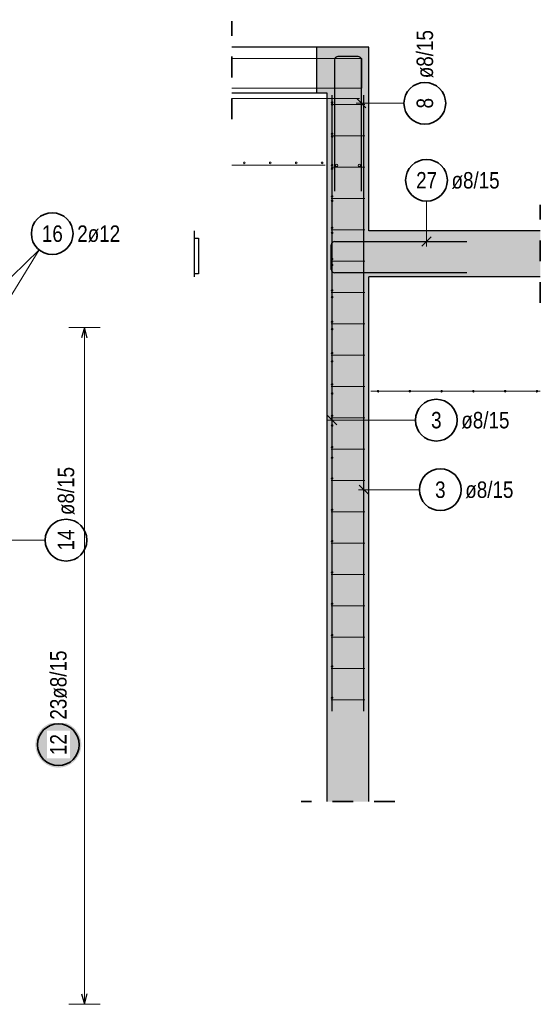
# Model space of a CAD drawing. Header units: millimetres. Extents: x -10.2 to 30.7, y 0 to 21.
# Tile 4 of 40: x -5.2 to -2.7, y 4.7 to 9.4. Entities that reach past the tile are written whole.
import ezdxf

# ---------------------------------------------------------------- set-up
doc = ezdxf.new("R2010")
doc.units = ezdxf.units.MM
doc.linetypes.add('HIDDEN', pattern=[0.375, 0.25, -0.125])
doc.layers.add('nplo Bewehrung', color=7, linetype='Continuous', lineweight=20)
doc.styles.add('Arial Narrow', font='ARIALN.TTF')

msp = doc.modelspace()

# ---------------------------------------------------------------- hatches: boundary and pattern name
at = {"lineweight": 13, "true_color": 0xd7ffd7}
for points in [[(-3.8204, 9.0533), (-3.5704, 9.0533), (-3.5704, 9.2733), (-3.8204, 9.2733)], [(-3.7704, 5.6599), (-3.5704, 5.6599), (-3.5704, 9.0533), (-3.7704, 9.0533)], [(-3.5704, 8.1733), (-2.7484, 8.1733), (-2.7484, 8.3933), (-3.5704, 8.3933)]]:
    msp.add_hatch(color=254, dxfattribs=at).paths.add_polyline_path(points)
at = {"lineweight": 25, "true_color": 0xffffff}
msp.add_hatch(color=7, dxfattribs=at).paths.add_polyline_path([(-4.949, 5.9323), (-4.949, 5.9362), (-4.9492, 5.94), (-4.9496, 5.9438), (-4.95, 5.9476), (-4.9506, 5.9514), (-4.9514, 5.9552), (-4.9522, 5.9589), (-4.9532, 5.9627), (-4.9543, 5.9663), (-4.9556, 5.97), (-4.957, 5.9735), (-4.9585, 5.9771), (-4.9601, 5.9806), (-4.9618, 5.984), (-4.9637, 5.9873), (-4.9657, 5.9906), (-4.9678, 5.9938), (-4.97, 5.997), (-4.9723, 6.0001), (-4.9747, 6.003), (-4.9772, 6.0059), (-4.9798, 6.0087), (-4.9825, 6.0115), (-4.9854, 6.0141), (-4.9883, 6.0166), (-4.9912, 6.019), (-4.9943, 6.0213), (-4.9975, 6.0235), (-5.0007, 6.0256), (-5.004, 6.0276), (-5.0073, 6.0295), (-5.0107, 6.0312), (-5.0142, 6.0328), (-5.0178, 6.0343), (-5.0213, 6.0357), (-5.025, 6.037), (-5.0286, 6.0381), (-5.0324, 6.0391), (-5.0361, 6.0399), (-5.0399, 6.0407), (-5.0437, 6.0413), (-5.0475, 6.0417), (-5.0513, 6.0421), (-5.0551, 6.0423), (-5.059, 6.0423), (-5.0628, 6.0423), (-5.0666, 6.0421), (-5.0705, 6.0417), (-5.0743, 6.0413), (-5.0781, 6.0407), (-5.0818, 6.0399), (-5.0856, 6.0391), (-5.0893, 6.0381), (-5.093, 6.037), (-5.0966, 6.0357), (-5.1002, 6.0343), (-5.1037, 6.0328), (-5.1072, 6.0312), (-5.1106, 6.0295), (-5.114, 6.0276), (-5.1173, 6.0256), (-5.1205, 6.0235), (-5.1236, 6.0213), (-5.1267, 6.019), (-5.1297, 6.0166), (-5.1326, 6.0141), (-5.1354, 6.0115), (-5.1381, 6.0087), (-5.1407, 6.0059), (-5.1432, 6.003), (-5.1456, 6.0001), (-5.148, 5.997), (-5.1502, 5.9938), (-5.1522, 5.9906), (-5.1542, 5.9873), (-5.1561, 5.984), (-5.1578, 5.9806), (-5.1595, 5.9771), (-5.161, 5.9735), (-5.1623, 5.97), (-5.1636, 5.9663), (-5.1647, 5.9627), (-5.1657, 5.9589), (-5.1666, 5.9552), (-5.1673, 5.9514), (-5.1679, 5.9476), (-5.1684, 5.9438), (-5.1687, 5.94), (-5.1689, 5.9362), (-5.169, 5.9323), (-5.1689, 5.9285), (-5.1687, 5.9247), (-5.1684, 5.9208), (-5.1679, 5.917), (-5.1673, 5.9132), (-5.1666, 5.9095), (-5.1657, 5.9057), (-5.1647, 5.902), (-5.1636, 5.8983), (-5.1623, 5.8947), (-5.161, 5.8911), (-5.1595, 5.8876), (-5.1578, 5.8841), (-5.1561, 5.8807), (-5.1542, 5.8773), (-5.1522, 5.874), (-5.1502, 5.8708), (-5.148, 5.8677), (-5.1456, 5.8646), (-5.1432, 5.8616), (-5.1407, 5.8587), (-5.1381, 5.8559), (-5.1354, 5.8532), (-5.1326, 5.8506), (-5.1297, 5.8481), (-5.1267, 5.8457), (-5.1236, 5.8433), (-5.1205, 5.8411), (-5.1173, 5.839), (-5.114, 5.8371), (-5.1106, 5.8352), (-5.1072, 5.8335), (-5.1037, 5.8318), (-5.1002, 5.8303), (-5.0966, 5.829), (-5.093, 5.8277), (-5.0893, 5.8266), (-5.0856, 5.8256), (-5.0818, 5.8247), (-5.0781, 5.824), (-5.0743, 5.8234), (-5.0705, 5.8229), (-5.0666, 5.8226), (-5.0628, 5.8224), (-5.059, 5.8223), (-5.0551, 5.8224), (-5.0513, 5.8226), (-5.0475, 5.8229), (-5.0437, 5.8234), (-5.0399, 5.824), (-5.0361, 5.8247), (-5.0324, 5.8256), (-5.0286, 5.8266), (-5.025, 5.8277), (-5.0213, 5.829), (-5.0178, 5.8303), (-5.0142, 5.8318), (-5.0107, 5.8335), (-5.0073, 5.8352), (-5.004, 5.8371), (-5.0007, 5.839), (-4.9975, 5.8411), (-4.9943, 5.8433), (-4.9912, 5.8457), (-4.9883, 5.8481), (-4.9854, 5.8506), (-4.9825, 5.8532), (-4.9798, 5.8559), (-4.9772, 5.8587), (-4.9747, 5.8616), (-4.9723, 5.8646), (-4.97, 5.8677), (-4.9678, 5.8708), (-4.9657, 5.874), (-4.9637, 5.8773), (-4.9618, 5.8807), (-4.9601, 5.8841), (-4.9585, 5.8876), (-4.957, 5.8911), (-4.9556, 5.8947), (-4.9543, 5.8983), (-4.9532, 5.902), (-4.9522, 5.9057), (-4.9514, 5.9095), (-4.9506, 5.9132), (-4.95, 5.917), (-4.9496, 5.9208), (-4.9492, 5.9247)])

# ---------------------------------------------------------------- linework, layer by layer
at = {"color": 2, "linetype": 'HIDDEN', "lineweight": 35, "ltscale": 0.25}
for p, q in [((-4.2267, 8.9283), (-4.2267, 9.3983)), ((-2.7484, 8.0483), (-2.7484, 8.5183)), ((-3.4454, 5.6599), (-3.8954, 5.6599))]:
    msp.add_line(p, q, dxfattribs=at)
at = {"color": 3, "linetype": 'Continuous', "lineweight": 25}
for p, q in [((-3.8204, 9.2733), (-4.2267, 9.2733)), ((-3.8204, 9.0533), (-3.8204, 9.2733)), ((-3.5704, 9.2733), (-3.8204, 9.2733)), ((-3.5704, 9.0533), (-3.5704, 9.2733)), ((-3.7344, 9.2133), (-3.7344, 8.5833)), ((-3.6224, 9.2293), (-3.7184, 9.2293)), ((-3.6064, 8.5833), (-3.6064, 9.2133)), ((-3.8204, 9.0533), (-4.2267, 9.0533)), ((-3.7704, 9.0533), (-3.8204, 9.0533)), ((-3.7704, 5.6599), (-3.7704, 9.0533)), ((-3.7464, 6.0933), (-3.7464, 9.0433)), ((-3.6285, 9.0271), (-3.5843, 8.9829)), ((-3.5944, 6.0933), (-3.5944, 9.0433)), ((-3.5704, 8.3933), (-3.5704, 9.0533)), ((-4.4077, 8.3933), (-4.4077, 8.1733)), ((-4.4077, 8.3583), (-4.3877, 8.3583)), ((-4.3877, 8.3583), (-4.3877, 8.1883)), ((-2.7484, 8.3933), (-3.5704, 8.3933)), ((-3.3162, 8.3212), (-3.272, 8.3654)), ((-3.7504, 8.2093), (-3.7504, 8.3273)), ((-3.7344, 8.3433), (-3.1004, 8.3433)), ((-4.3877, 8.1883), (-4.4077, 8.1883)), ((-3.1004, 8.1933), (-3.7344, 8.1933)), ((-3.5704, 5.6599), (-3.5704, 8.1733)), ((-2.7484, 8.1733), (-3.5704, 8.1733)), ((-4.934, 7.9307), (-4.9474, 7.8807)), ((-4.9206, 7.8807), (-4.934, 7.9307)), ((-3.7685, 7.5092), (-3.7243, 7.465)), ((-3.6165, 7.176), (-3.5723, 7.1318)), ((-4.9474, 4.7387), (-4.934, 4.6887)), ((-4.934, 4.6887), (-4.9206, 4.7387))]:
    msp.add_line(p, q, dxfattribs=at)
at = {"color": 5, "linetype": 'Continuous', "lineweight": 18}
for p, q in [((-3.4021, 9.005), (-3.6314, 9.005)), ((-3.2941, 8.5361), (-3.2941, 8.3183)), ((-5.4218, 8.0397), (-5.1511, 8.3026)), ((-5.3118, 8.0397), (-5.1511, 8.3026)), ((-4.859, 7.9307), (-5.009, 7.9307)), ((-4.934, 4.6887), (-4.934, 7.9307)), ((-3.3471, 7.4871), (-3.7714, 7.4871)), ((-3.3281, 7.1539), (-3.6194, 7.1539)), ((-5.1222, 6.9122), (-5.3278, 6.9122)), ((-5.009, 4.6887), (-4.859, 4.6887))]:
    msp.add_line(p, q, dxfattribs=at)
at = {"color": 2, "linetype": 'Continuous', "lineweight": 35}
for centre in [(-3.3021, 9.005), (-3.2941, 8.6361), (-5.0884, 8.3805), (-3.2471, 7.4871), (-3.2281, 7.1539), (-5.0222, 6.9122), (-5.059, 5.9323)]:
    msp.add_circle(centre, 0.1, dxfattribs=at)
at = {"color": 3, "linetype": 'Continuous', "lineweight": 25}
for centre, start, end in [((-3.7184, 9.2133), 90, 180), ((-3.6224, 9.2133), 0, 90), ((-3.7344, 8.3273), 90, 180), ((-3.7344, 8.2093), 180, 270)]:
    msp.add_arc(centre, 0.016, start, end, dxfattribs=at)
at = {"layer": 'nplo Bewehrung', "color": 9, "linetype": 'Continuous', "lineweight": 0}
for p, q in [((-3.6044, 9.2193), (-4.2267, 9.2193)), ((-3.6044, 9.0773), (-3.6044, 9.2193)), ((-4.2267, 9.0773), (-3.6044, 9.0773)), ((-4.2267, 9.0273), (-3.6154, 9.0273)), ((-3.7504, 8.9993), (-3.5904, 8.9993)), ((-3.7504, 8.8492), (-3.5904, 8.8492)), ((-4.2267, 8.7093), (-3.7804, 8.7093)), ((-3.7504, 8.6991), (-3.5904, 8.6991)), ((-3.7504, 8.549), (-3.5904, 8.549)), ((-3.7504, 8.3989), (-3.5904, 8.3989)), ((-3.7504, 8.2488), (-3.5904, 8.2488)), ((-3.7504, 8.0987), (-3.5904, 8.0987)), ((-3.7504, 7.9486), (-3.5904, 7.9486)), ((-3.7504, 7.7985), (-3.5904, 7.7985)), ((-3.7504, 7.6484), (-3.5904, 7.6484)), ((-3.5604, 7.6256), (-2.7484, 7.6256)), ((-3.7504, 7.4983), (-3.5904, 7.4983)), ((-3.7504, 7.3482), (-3.5904, 7.3482)), ((-3.7504, 7.1981), (-3.5904, 7.1981)), ((-3.7504, 7.048), (-3.5904, 7.048)), ((-3.7504, 6.8979), (-3.5904, 6.8979)), ((-3.7504, 6.7478), (-3.5904, 6.7478)), ((-3.7504, 6.5977), (-3.5904, 6.5977)), ((-3.7504, 6.4476), (-3.5904, 6.4476)), ((-3.7504, 6.2974), (-3.5904, 6.2974)), ((-3.7504, 6.1473), (-3.5904, 6.1473))]:
    msp.add_line(p, q, dxfattribs=at)
for centre, radius in [((-3.7464, 9.0093), 0.004), ((-3.7464, 9.0093), 0.004), ((-3.7464, 8.9993), 0.004), ((-3.7464, 8.9993), 0.004), ((-3.7464, 8.8592), 0.004), ((-3.7464, 8.8592), 0.004), ((-3.7464, 8.8455), 0.004), ((-3.7464, 8.8455), 0.004), ((-4.1676, 8.7193), 0.004), ((-4.1676, 8.7193), 0.004), ((-4.0432, 8.7193), 0.004), ((-4.0432, 8.7193), 0.004), ((-3.9188, 8.7193), 0.004), ((-3.9188, 8.7193), 0.004), ((-3.7944, 8.7193), 0.004), ((-3.7944, 8.7193), 0.004), ((-3.7464, 8.7091), 0.004), ((-3.7464, 8.7091), 0.004), ((-3.7464, 8.6917), 0.004), ((-3.7464, 8.6917), 0.004), ((-3.7244, 8.7073), 0.006), ((-3.7244, 8.7073), 0.006), ((-3.6164, 8.7073), 0.006), ((-3.6164, 8.7073), 0.006), ((-3.7464, 8.559), 0.004), ((-3.7464, 8.559), 0.004), ((-3.7464, 8.5379), 0.004), ((-3.7464, 8.5379), 0.004), ((-3.7464, 8.4089), 0.004), ((-3.7464, 8.4089), 0.004), ((-3.7464, 8.3841), 0.004), ((-3.7464, 8.3841), 0.004), ((-3.7464, 8.2588), 0.004), ((-3.7464, 8.2588), 0.004), ((-3.7464, 8.2302), 0.004), ((-3.7464, 8.2302), 0.004), ((-3.7464, 8.1087), 0.004), ((-3.7464, 8.1087), 0.004), ((-3.7464, 8.0764), 0.004), ((-3.7464, 8.0764), 0.004), ((-3.7464, 7.9586), 0.004), ((-3.7464, 7.9586), 0.004), ((-3.7464, 7.9226), 0.004), ((-3.7464, 7.9226), 0.004), ((-3.7464, 7.8085), 0.004), ((-3.7464, 7.8085), 0.004), ((-3.7464, 7.7688), 0.004), ((-3.7464, 7.7688), 0.004), ((-3.7464, 7.6584), 0.004), ((-3.7464, 7.6584), 0.004), ((-3.7464, 7.615), 0.004), ((-3.7464, 7.615), 0.004), ((-3.5264, 7.6256), 0.004), ((-3.5264, 7.6256), 0.004), ((-3.374, 7.6256), 0.004), ((-3.374, 7.6256), 0.004), ((-3.2216, 7.6256), 0.004), ((-3.2216, 7.6256), 0.004), ((-3.0692, 7.6256), 0.004), ((-3.0692, 7.6256), 0.004), ((-2.9168, 7.6256), 0.004), ((-2.9168, 7.6256), 0.004), ((-2.7644, 7.6256), 0.004), ((-2.7644, 7.6256), 0.004), ((-3.7464, 7.5083), 0.004), ((-3.7464, 7.5083), 0.004), ((-3.7464, 7.4612), 0.004), ((-3.7464, 7.4612), 0.004), ((-3.7464, 7.3582), 0.004), ((-3.7464, 7.3582), 0.004), ((-3.7464, 7.3073), 0.004), ((-3.7464, 7.3073), 0.004), ((-3.7464, 7.2081), 0.004), ((-3.7464, 7.2081), 0.004), ((-3.7464, 7.058), 0.004), ((-3.7464, 7.058), 0.004), ((-3.7464, 6.9079), 0.004), ((-3.7464, 6.9079), 0.004), ((-3.7464, 6.7578), 0.004), ((-3.7464, 6.7578), 0.004), ((-3.7464, 6.6077), 0.004), ((-3.7464, 6.6077), 0.004), ((-3.7464, 6.4576), 0.004), ((-3.7464, 6.4576), 0.004), ((-3.7464, 6.3074), 0.004), ((-3.7464, 6.3074), 0.004), ((-3.7464, 6.1573), 0.004), ((-3.7464, 6.1573), 0.004)]:
    msp.add_circle(centre, radius, dxfattribs=at)

# ---------------------------------------------------------------- texts
at = {"color": 2, "lineweight": 35, "attachment_point": 1, "rotation": 90, "line_spacing_factor": 0.9, "style": 'Arial Narrow'}
for s, insert, char_height in [('ø8/15', (-3.3415, 9.125), 0.07875), ('8', (-3.3415, 8.9802), 0.0788), ('ø8/15', (-5.0616, 7.0322), 0.07875), ('14', (-5.0616, 6.8626), 0.07875)]:
    msp.add_mtext(s, dxfattribs=dict(at, insert=insert, char_height=char_height))
at = {"color": 2, "lineweight": 35, "attachment_point": 1, "line_spacing_factor": 0.9, "style": 'Arial Narrow'}
for s, insert, char_height in [('ø8/15', (-3.1741, 8.6755), 0.07875), ('27', (-3.3437, 8.6755), 0.07875), ('16', (-5.138, 8.4199), 0.07875), ('2ø12', (-4.9684, 8.4199), 0.07875), ('3', (-3.272, 7.5265), 0.0788), ('ø8/15', (-3.1271, 7.5265), 0.07875), ('3', (-3.2529, 7.1933), 0.0788), ('ø8/15', (-3.1081, 7.1933), 0.07875)]:
    msp.add_mtext(s, dxfattribs=dict(at, insert=insert, char_height=char_height))

# ---------------------------------------------------------------- next in the draw order: texts
at = {"color": 2, "lineweight": 35, "char_height": 0.07875, "attachment_point": 1, "rotation": 90, "line_spacing_factor": 0.9, "style": 'Arial Narrow', "bg_fill": 3, "box_fill_scale": 1.2, "bg_fill_color": 256, "bg_fill_true_color": 13158600, "bg_fill_transparency": 0}
for s, insert in [('23ø8/15', (-5.0983, 6.0523)), ('12', (-5.0983, 5.8827))]:
    msp.add_mtext(s, dxfattribs=dict(at, insert=insert))

doc.saveas('drawing.dxf')
